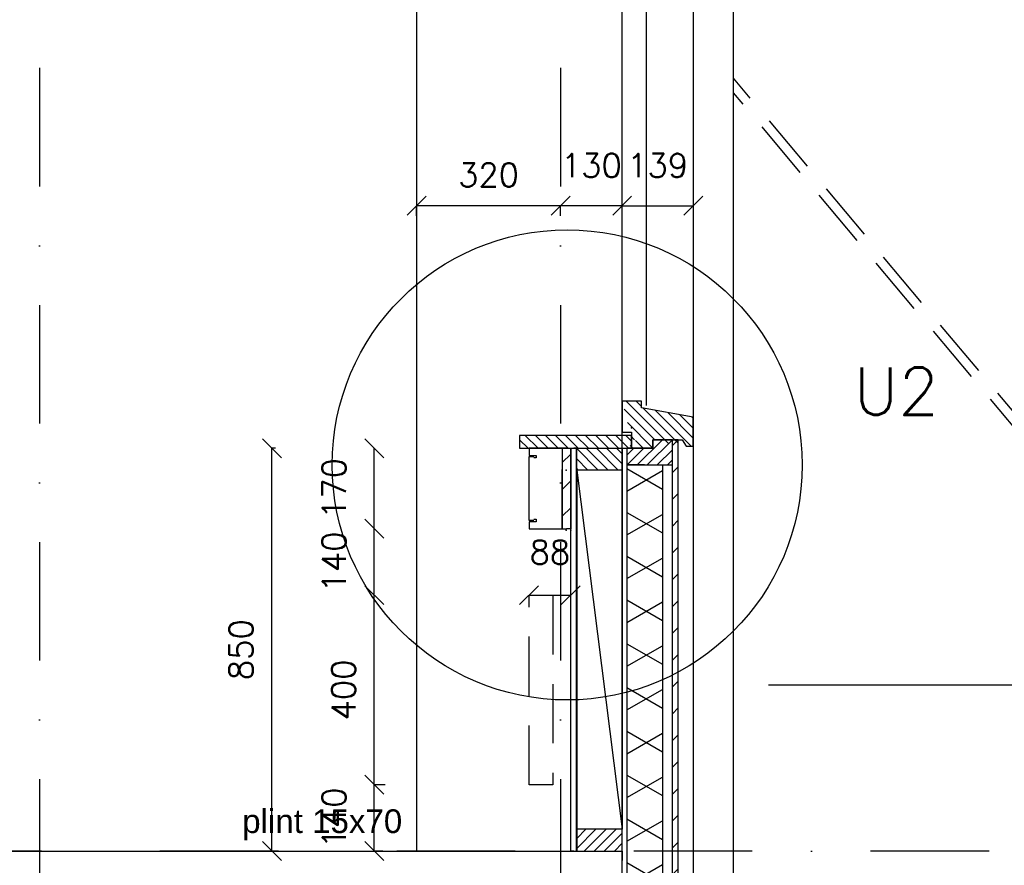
# Model space of a CAD drawing. Extents: x 0 to 317513, y 0 to 193913.
# Tile 38 of 69: x 219677 to 221756, y 95766 to 97550. Entities that reach past the tile are written whole.
import ezdxf

# ---------------------------------------------------------------- set-up
doc = ezdxf.new("R2010")
doc.units = 0
doc.header["$LTSCALE"] = 20
doc.header["$MEASUREMENT"] = 0
doc.header["$PDSIZE"] = -1
for name, pattern in [('DASHDOT', [25, 12.5, -6.25, 0, -6.25]), ('DD1', [2.66667, 1.66667, -0.5, 0, -0.5]), ('HIDDEN', [9.375, 6.25, -3.125])]:
    doc.linetypes.add(name, pattern=pattern)
doc.layers.get('0').update_dxf_attribs({"linetype": 'CONTINUOUS'})
doc.layers.get('DEFPOINTS').update_dxf_attribs({"linetype": 'CONTINUOUS'})
for name, color, linetype in [('_DETAILNUMMERS', 4, 'CONTINUOUS'), ('_DETAILNUMMERSTEKST', 4, 'CONTINUOUS'), ('A--01A1_ACEER', 1, 'CONTINUOUS'), ('A--A21--_F-23-', 9, 'CONTINUOUS'), ('A--A25--_F--3-', 9, 'CONTINUOUS'), ('A--A35--_F--3-', 9, 'CONTINUOUS'), ('A--A42--_F--3-', 9, 'CONTINUOUS'), ('A--A42--_F-23-', 9, 'CONTINUOUS'), ('A--L21--', 3, 'CONTINUOUS'), ('A--L21--_F--3-', 7, 'CONTINUOUS'), ('A--L22--', 3, 'CONTINUOUS'), ('A--L22DC4_BINNENWAND', 4, 'HIDDEN'), ('A--L23--', 7, 'CONTINUOUS'), ('A--L23--_F--3-', 7, 'CONTINUOUS'), ('A--L25--', 7, 'CONTINUOUS'), ('A--L25--_F-23-', 7, 'CONTINUOUS'), ('A--L28D1_KONSTRUKTIES', 1, 'CONTINUOUS'), ('A--L28DC1_BUITENKOZIJN', 1, 'HIDDEN'), ('A--L31--', 2, 'CONTINUOUS'), ('A--L31--_F--3-', 7, 'CONTINUOUS'), ('A--L31--_F123--A1-BINNENKOZ', 1, 'CONTINUOUS'), ('A--L31D1_BUITENKOZIJN', 1, 'CONTINUOUS'), ('A--L42--', 7, 'CONTINUOUS'), ('A--L42--_F--3-', 7, 'CONTINUOUS'), ('A--L42--_F-23-', 7, 'CONTINUOUS'), ('A--M$1A-_F123-', 1, 'CONTINUOUS'), ('A--T$1A-_F123_20', 1, 'CONTINUOUS'), ('STRAMIEN', 8, 'DD1'), ('X--LR---_CP', 7, 'CONTINUOUS')]:
    doc.layers.add(name, color=color, linetype=linetype)
doc.styles.add('ALFA-0_25', font='ROMANS')
doc.styles.add('EB2', font='ARIAL.TTF')
doc.styles.add('HIEMSTRA', font='romans.shx')
doc.dimstyles.new('STANDARD$0', dxfattribs={"dimscale": 50, "dimtxt": 2.5, "dimasz": 2, "dimexe": 2, "dimexo": 0, "dimgap": 2, "dimtad": 1, "dimdec": 0, "dimzin": 0, "dimdsep": 46, "dimtxsty": 'ALFA-0_25', "dimblk1": 'OBLIQUE', "dimblk2": 'OBLIQUE', "dimsah": 1, "dimcen": -3, "dimdle": 2, "dimclrd": 1, "dimclre": 1, "dimclrt": 2, "dimadec": 0, "dimazin": 0, "dimtfac": 0.666667, "dimtofl": 0, "dimtmove": 2, "dimatfit": 3, "dimldrblk": 'OBLIQUE', "dimfxl": 0, "dimtvp": 0.833333, "dimtolj": 1, "dimtzin": 0, "dimarcsym": 0})

# ---------------------------------------------------------------- blocks, each defined once
blk = doc.blocks.new('*U505')
at = {"layer": 'A--A42--_F-23-', "linetype": 'Continuous'}
h = blk.add_hatch(dxfattribs=at)
h.set_pattern_fill('ALFALINE', color=256, scale=40, style=0)
h.set_pattern_definition([(45, (-221060.976, -95318.36), (-28.284271, 28.284271), [])])
h.paths.add_polyline_path([(0, 0), (-6, 0), (-6, 1345.6), (0, 1345.6), (6, 1345.6), (6, 0)])
at = {"layer": 'A--L42--_F-23-', "color": 2, "linetype": 'Continuous'}
for points in [[(0, 0), (-6, 0), (-6, 1345.6), (0, 1345.6)], [(0, 0), (6, 0), (6, 1345.6), (0, 1345.6)]]:
    blk.add_lwpolyline(points, dxfattribs=at)
blk = doc.blocks.new('*U504')
at = {"layer": 'A--A42--_F--3-', "linetype": 'Continuous'}
h = blk.add_hatch(dxfattribs=at)
h.set_pattern_fill('ALFALINE', color=256, scale=40, angle=45, style=0)
h.set_pattern_definition([(90, (-220846.726, -95795.898), (-40, 7e-15), [])])
h.paths.add_polyline_path([(0, 0), (-6.2, 0), (-6.2, 850), (0, 850), (6.2, 850), (6.2, 0)])
at = {"layer": 'A--L42--_F--3-', "color": 3, "linetype": 'Continuous'}
for points in [[(0, 0), (-6.2, 0), (-6.2, 850), (0, 850)], [(0, 0), (-6.2, 0), (-6.2, 850), (0, 850)], [(0, 0), (-6.2, 0), (-6.2, 850), (0, 850)], [(0, 0), (6.2, 0), (6.2, 850), (0, 850)]]:
    blk.add_lwpolyline(points, dxfattribs=at)
blk = doc.blocks.new('*U503')
at = {"layer": 'A--A21--_F-23-', "linetype": 'Continuous'}
h = blk.add_hatch(dxfattribs=at)
h.set_pattern_fill('ALFAISO', color=256, scale=80, angle=270, style=0)
h.set_pattern_definition([(330, (-40, 7e-15), (40, 69.282), []), (30, (-40, 7e-15), (-40, 69.282), [])])
h.paths.add_polyline_path([(0, 0), (37.5, 0), (37.5, -1254.7), (0, -1254.7), (-37.5, -1254.7), (-37.5, 0)])
at = {"layer": 'A--L21--_F--3-', "color": 3, "linetype": 'Continuous'}
for points in [[(0, 0), (-37.5, 0), (-37.5, -1254.7), (0, -1254.7)], [(0, 0), (37.5, 0), (37.5, -1254.7), (0, -1254.7)]]:
    blk.add_lwpolyline(points, dxfattribs=at)
blk = doc.blocks.new('_OBLIQUE')
at = {"color": 0, "linetype": 'ByBlock'}
blk.add_line((-0.5, -0.5), (0.5, 0.5), dxfattribs=at)
blk = doc.blocks.new('*D362')
at = {"color": 1, "linetype": 'ByBlock'}
for p, q in [((220448.7, 95935.9), (220425.8, 95935.9)), ((220425.8, 95795.9), (220425.8, 95935.9)), ((220443.6, 95795.9), (220425.8, 95795.9))]:
    blk.add_line(p, q, dxfattribs=at)
at = {"layer": 'DEFPOINTS', "color": 0, "linetype": 'ByBlock'}
for p in [(220425.8, 95935.9), (220448.7, 95935.9), (220443.6, 95795.9)]:
    blk.add_point(p, dxfattribs=at)
at = {"color": 1, "linetype": 'ByBlock', "xscale": 40, "yscale": 40, "zscale": 40}
for p, rotation in [((220425.8, 95935.9), 90), ((220425.8, 95795.9), 270)]:
    blk.add_blockref('_OBLIQUE', p, dxfattribs=dict(at, rotation=rotation))
at = {"color": 2, "linetype": 'ByBlock', "insert": (220340.8, 95865.9), "char_height": 50, "attachment_point": 5, "rotation": 90, "style": 'ALFA-0_25'}
blk.add_mtext('\\A1;140', dxfattribs=at)
blk = doc.blocks.new('*D363')
at = {"color": 1, "linetype": 'ByBlock'}
blk.add_line((220425.8, 95935.9), (220425.8, 96335.9), dxfattribs=at)
at = {"layer": 'DEFPOINTS', "color": 0, "linetype": 'ByBlock'}
for p in [(220425.8, 96335.9), (220425.8, 96335.9), (220425.8, 95935.9)]:
    blk.add_point(p, dxfattribs=at)
at = {"color": 1, "linetype": 'ByBlock', "xscale": 40, "yscale": 40, "zscale": 40}
for p, rotation in [((220425.8, 96335.9), 90), ((220425.8, 95935.9), 270)]:
    blk.add_blockref('_OBLIQUE', p, dxfattribs=dict(at, rotation=rotation))
at = {"color": 2, "linetype": 'ByBlock', "insert": (220360.8, 96135.9), "char_height": 50, "attachment_point": 5, "rotation": 90, "style": 'ALFA-0_25'}
blk.add_mtext('\\A1;400', dxfattribs=at)
blk = doc.blocks.new('*D364')
at = {"color": 1, "linetype": 'ByBlock'}
blk.add_line((220425.8, 96335.9), (220425.8, 96475.9), dxfattribs=at)
at = {"layer": 'DEFPOINTS', "color": 0, "linetype": 'ByBlock'}
for p in [(220425.8, 96475.9), (220425.8, 96475.9), (220425.8, 96335.9)]:
    blk.add_point(p, dxfattribs=at)
at = {"color": 1, "linetype": 'ByBlock', "xscale": 40, "yscale": 40, "zscale": 40}
for p, rotation in [((220425.8, 96475.9), 90), ((220425.8, 96335.9), 270)]:
    blk.add_blockref('_OBLIQUE', p, dxfattribs=dict(at, rotation=rotation))
at = {"color": 2, "linetype": 'ByBlock', "insert": (220340.8, 96405.9), "char_height": 50, "attachment_point": 5, "rotation": 90, "style": 'ALFA-0_25'}
blk.add_mtext('\\A1;140', dxfattribs=at)
blk = doc.blocks.new('*D365')
at = {"color": 1, "linetype": 'ByBlock'}
blk.add_line((220425.8, 96475.9), (220425.8, 96645.9), dxfattribs=at)
at = {"layer": 'DEFPOINTS', "color": 0, "linetype": 'ByBlock'}
for p in [(220425.8, 96645.9), (220425.8, 96645.9), (220425.8, 96475.9)]:
    blk.add_point(p, dxfattribs=at)
at = {"color": 1, "linetype": 'ByBlock', "xscale": 40, "yscale": 40, "zscale": 40}
for p, rotation in [((220425.8, 96645.9), 90), ((220425.8, 96475.9), 270)]:
    blk.add_blockref('_OBLIQUE', p, dxfattribs=dict(at, rotation=rotation))
at = {"color": 2, "linetype": 'ByBlock', "insert": (220340.8, 96560.9), "char_height": 50, "attachment_point": 5, "rotation": 90, "style": 'ALFA-0_25'}
blk.add_mtext('\\A1;170', dxfattribs=at)
blk = doc.blocks.new('*D366')
at = {"color": 1, "linetype": 'ByBlock'}
for p, q in [((220216.9, 96645.9), (220209.7, 96645.9)), ((220209.7, 95795.9), (220209.7, 96645.9)), ((220216.9, 95795.9), (220209.7, 95795.9))]:
    blk.add_line(p, q, dxfattribs=at)
at = {"layer": 'DEFPOINTS', "color": 0, "linetype": 'ByBlock'}
for p in [(220209.7, 96645.9), (220216.9, 96645.9), (220216.9, 95795.9)]:
    blk.add_point(p, dxfattribs=at)
at = {"color": 1, "linetype": 'ByBlock', "xscale": 40, "yscale": 40, "zscale": 40}
for p, rotation in [((220209.7, 96645.9), 90), ((220209.7, 95795.9), 270)]:
    blk.add_blockref('_OBLIQUE', p, dxfattribs=dict(at, rotation=rotation))
at = {"color": 2, "linetype": 'ByBlock', "insert": (220144.7, 96220.9), "char_height": 50, "attachment_point": 5, "rotation": 90, "style": 'ALFA-0_25'}
blk.add_mtext('\\A1;850', dxfattribs=at)
blk = doc.blocks.new('*D368')
at = {"color": 1, "linetype": 'ByBlock'}
for p, q in [((220819.1, 97136.6), (220819.1, 97157.6)), ((220949, 97157.6), (220819.1, 97157.6)), ((220949, 97136.6), (220949, 97157.6))]:
    blk.add_line(p, q, dxfattribs=at)
at = {"layer": 'DEFPOINTS', "color": 0, "linetype": 'ByBlock'}
for p in [(220819.1, 97157.6), (220819.1, 97136.6), (220949, 97136.6)]:
    blk.add_point(p, dxfattribs=at)
at = {"color": 1, "linetype": 'ByBlock', "xscale": 40, "yscale": 40, "zscale": 40, "rotation": 180}
blk.add_blockref('_OBLIQUE', (220819.1, 97157.6), dxfattribs=at)
at = {"color": 1, "linetype": 'ByBlock', "xscale": 40, "yscale": 40, "zscale": 40}
blk.add_blockref('_OBLIQUE', (220949, 97157.6), dxfattribs=at)
at = {"color": 2, "linetype": 'ByBlock', "insert": (220884, 97242.6), "char_height": 50, "attachment_point": 5, "style": 'ALFA-0_25'}
blk.add_mtext('\\A1;130', dxfattribs=at)
blk = doc.blocks.new('*D369')
at = {"color": 1, "linetype": 'ByBlock'}
blk.add_line((220949, 97157.6), (221099, 97157.6), dxfattribs=at)
at = {"layer": 'DEFPOINTS', "color": 0, "linetype": 'ByBlock'}
for p in [(220949, 97157.6), (221099, 97157.6), (221099, 97157.6)]:
    blk.add_point(p, dxfattribs=at)
at = {"color": 1, "linetype": 'ByBlock', "xscale": 40, "yscale": 40, "zscale": 40, "rotation": 180}
blk.add_blockref('_OBLIQUE', (220949, 97157.6), dxfattribs=at)
at = {"color": 1, "linetype": 'ByBlock', "xscale": 40, "yscale": 40, "zscale": 40}
blk.add_blockref('_OBLIQUE', (221099, 97157.6), dxfattribs=at)
at = {"color": 2, "linetype": 'ByBlock', "insert": (221024, 97242.6), "char_height": 50, "attachment_point": 5, "style": 'ALFA-0_25'}
blk.add_mtext('\\A1;139', dxfattribs=at)
blk = doc.blocks.new('*U499')
at = {"layer": 'A--A42--_F-23-', "linetype": 'Continuous'}
h = blk.add_hatch(dxfattribs=at)
h.set_pattern_fill('ALFALINE', color=256, scale=40, style=0)
h.set_pattern_definition([(45, (-220831.476, -96645.9), (-28.284271, 28.284271), [])])
h.paths.add_polyline_path([(0, 0), (9, 0), (9, -170), (0, -170), (-9, -170), (-9, 0)])
at = {"layer": 'A--L42--_F-23-', "color": 2, "linetype": 'Continuous'}
for points in [[(0, 0), (-9, 0), (-9, -170), (0, -170)], [(0, 0), (9, 0), (9, -170), (0, -170)]]:
    blk.add_lwpolyline(points, dxfattribs=at)
blk = doc.blocks.new('KABELGOOT')
at = {"layer": 'A--L22DC4_BINNENWAND'}
for points in [[(60, -150), (55, -150), (55, -155), (70, -155), (70, -170), (0, -170), (0, 0), (70, 0), (70, -15), (55, -15), (55, -20), (60, -20)], [(60, -152.5), (70, -152.5), (70, -55), (70, -17.5), (60, -17.5)]]:
    blk.add_lwpolyline(points, dxfattribs=at)
at = {"layer": 'X--LR---_CP'}
blk.add_point((0, 0), dxfattribs=at)
blk = doc.blocks.new('*D371')
at = {"color": 1, "linetype": 'ByBlock'}
blk.add_line((220752.5, 96335.9), (220840.5, 96335.9), dxfattribs=at)
at = {"layer": 'DEFPOINTS', "color": 0, "linetype": 'ByBlock'}
for p in [(220752.5, 96335.9), (220840.5, 96335.9), (220840.5, 96335.9)]:
    blk.add_point(p, dxfattribs=at)
at = {"color": 1, "linetype": 'ByBlock', "xscale": 40, "yscale": 40, "zscale": 40, "rotation": 180}
blk.add_blockref('_OBLIQUE', (220752.5, 96335.9), dxfattribs=at)
at = {"color": 1, "linetype": 'ByBlock', "xscale": 40, "yscale": 40, "zscale": 40}
blk.add_blockref('_OBLIQUE', (220840.5, 96335.9), dxfattribs=at)
at = {"color": 2, "linetype": 'ByBlock', "insert": (220796.5, 96426.5), "char_height": 50, "attachment_point": 5, "style": 'ALFA-0_25'}
blk.add_mtext('\\A1;88', dxfattribs=at)
blk = doc.blocks.new('*U492')
at = {"layer": 'A--L23--_F--3-', "color": 2, "linetype": 'Continuous'}
blk.add_lwpolyline([(0, 0), (0, 20), (7794.9, 20), (7794.9, 0)], dxfattribs=at)
blk = doc.blocks.new('Q020283-')
at = {"layer": 'A--A25--_F--3-'}
h = blk.add_hatch(dxfattribs=at)
h.set_pattern_fill('ALFALINE', color=256, scale=15, style=0, pattern_type=2)
h.set_pattern_definition([(45, (0, 0), (-10.6066, 10.6066), [])])
h.paths.add_polyline_path([(0, 0), (0, 96), (46, 96), (46, 0)])
at = {"layer": 'A--L25--_F-23-', "color": 2, "linetype": 'Continuous'}
blk.add_lwpolyline([(0, 0), (0, 96), (46, 96), (46, 0)], close=True, dxfattribs=at)
at = {"layer": 'X--LR---_CP'}
for p in [(0, 0), (0, 0), (46, 0)]:
    blk.add_point(p, dxfattribs=at)
blk = doc.blocks.new('*D442')
at = {"layer": 'A--M$1A-_F123-', "color": 1, "lineweight": -2}
for p, q in [((220515.1, 97136.6), (220515.1, 97157.6)), ((220819, 97157.6), (220515.1, 97157.6)), ((220819, 97136.6), (220819, 97157.6))]:
    blk.add_line(p, q, dxfattribs=at)
at = {"layer": 'DEFPOINTS', "color": 0}
for p in [(220515.1, 97157.6), (220515.1, 97136.6), (220819, 97136.6)]:
    blk.add_point(p, dxfattribs=at)
at = {"layer": 'A--M$1A-_F123-', "color": 1, "lineweight": -2, "xscale": 40, "yscale": 40, "zscale": 40, "rotation": 180}
blk.add_blockref('_OBLIQUE', (220515.1, 97157.6), dxfattribs=at)
at = {"layer": 'A--M$1A-_F123-', "color": 1, "lineweight": -2, "xscale": 40, "yscale": 40, "zscale": 40}
blk.add_blockref('_OBLIQUE', (220819, 97157.6), dxfattribs=at)
at = {"layer": 'A--M$1A-_F123-', "color": 2, "insert": (220667, 97222.6), "char_height": 50, "attachment_point": 5, "style": 'ALFA-0_25'}
blk.add_mtext('\\A1;320', dxfattribs=at)

msp = doc.modelspace()

# ---------------------------------------------------------------- hatches: boundary and pattern name
at = {"layer": 'A--A35--_F--3-'}
h = msp.add_hatch(dxfattribs=at)
h.set_pattern_fill('ALFALINE', color=256, scale=15, style=0)
h.set_pattern_definition([(135, (379838.24, -3460), (10.6066017, 10.6066017), [])])
edge = h.paths.add_edge_path()
edge.add_line((221098.98, 96711.42), (220989.98, 96730.95))
edge.add_line((220989.98, 96730.95), (220989.98, 96744.95))
edge.add_line((220989.98, 96744.95), (220948.98, 96744.95))
edge.add_line((220948.98, 96744.95), (220968.98, 96663.97))
edge.add_line((220968.98, 96663.97), (220978.98, 96663.99))
edge.add_line((220978.98, 96663.99), (220958.98, 96645.9))
edge.add_line((220958.98, 96645.9), (221013.88, 96645.9))
edge.add_line((221013.88, 96645.9), (221013.88, 96638.98))
edge.add_line((221013.88, 96663.97), (221065.98, 96649.95))
edge.add_line((221065.98, 96649.95), (221065.98, 96663.97))
edge.add_line((221065.98, 96663.97), (221075.98, 96663.97))
edge.add_line((221075.98, 96663.97), (221083.98, 96649.97))
edge.add_line((221083.98, 96649.97), (221098.98, 96649.95))
edge.add_line((221098.98, 96649.95), (221098.98, 96711.42))
h = msp.add_hatch(dxfattribs=at)
h.set_pattern_fill('ALFALINE', color=256, scale=15, style=0)
h.set_pattern_definition([(135, (373528.24, 3264.999), (10.6066017, 10.6066017), [])])
h.paths.add_polyline_path([(220788.98, 96672.9), (220968.98, 96672.9), (220968.98, 96645.9), (220788.98, 96645.9)])
h.paths.add_polyline_path([(220732.48, 96672.9), (220788.98, 96672.9), (220788.98, 96645.9), (220732.48, 96645.9)])
h = msp.add_hatch(dxfattribs=at)
h.set_pattern_fill('ALFALINE', color=256, scale=15, angle=90, style=0)
h.set_pattern_definition([(45, (379838.24, -3460), (10.6066017, -10.6066017), [])])
h.paths.add_polyline_path([(221054.98, 96663.97), (221013.88, 96663.99), (221013.88, 96645.9), (220958.98, 96645.9), (220958.98, 96610.92), (221013.88, 96610.92), (221054.98, 96610.92)])

# ---------------------------------------------------------------- linework, layer by layer
at = {"layer": '_DETAILNUMMERS'}
msp.add_circle((220832.91, 96610.72), 496.01, dxfattribs=at)
at = {"layer": 'A--01A1_ACEER'}
msp.add_line((220515.07, 99005.9), (220515.07, 95795.9), dxfattribs=at)
at = {"layer": 'A--L22DC4_BINNENWAND'}
msp.add_lwpolyline([(220752.48, 96335.9), (220802.48, 96335.9), (220802.48, 95935.9), (220752.48, 95935.9)], close=True, dxfattribs=at)
at = {"layer": 'A--L28D1_KONSTRUKTIES'}
msp.add_line((223569.1, 96145.9), (221258.23, 96145.9), dxfattribs=at)
at = {"layer": 'A--L28DC1_BUITENKOZIJN'}
for p, q in [((223027.37, 95230.05, 0), (221183.98, 97426.92, 0)), ((223011.96, 95217.19, 0), (221183.98, 97395.7, 0))]:
    msp.add_line(p, q, dxfattribs=at)
at = {"layer": 'A--L31--'}
msp.add_line((220999.98, 97801.31), (220999.98, 96735.85), dxfattribs=at)
for points in [[(220948.98, 94979.33), (220948.98, 98307.39)], [(221098.98, 97801.31), (221098.98, 94917.33)]]:
    msp.add_lwpolyline(points, dxfattribs=at)
at = {"layer": 'A--L31--_F--3-', "color": 2, "linetype": 'Continuous'}
for points in [[(221098.98, 96711.42), (220989.98, 96730.95), (220989.98, 96744.95), (220948.98, 96744.95), (220948.98, 96679.95), (220968.98, 96679.95), (220968.98, 96645.9), (221013.88, 96645.9), (221013.88, 96663.97), (221065.98, 96663.97), (221065.98, 96663.97), (221075.98, 96663.97), (221083.98, 96649.97), (221098.98, 96649.95)], [(220968.98, 96672.9), (220732.48, 96672.9), (220732.48, 96645.9), (220968.98, 96645.9)], [(221054.98, 96663.97), (221013.88, 96663.97), (221013.88, 96645.9), (220958.98, 96645.9), (220958.98, 96610.92), (221013.88, 96610.92), (221054.98, 96610.92), (221054.98, 96663.97)]]:
    msp.add_lwpolyline(points, close=True, dxfattribs=at)
at = {"layer": 'A--L31--_F123--A1-BINNENKOZ'}
msp.add_line((221183.99, 92455.9), (221183.98, 98424.52), dxfattribs=at)
at = {"layer": 'A--L31D1_BUITENKOZIJN'}
for p, q in [((220852.98, 96599.9), (220948.98, 95841.9)), ((220852.98, 96599.9), (220852.98, 95841.9)), ((220948.98, 96599.9), (220948.98, 95841.9))]:
    msp.add_line(p, q, dxfattribs=at)
at = {"layer": 'STRAMIEN', "linetype": 'DASHDOT'}
for p, q in [((219719.1, 109950.72), (219719.1, 90560.27)), ((220819.1, 109950.72), (220819.1, 90560.27)), ((232225.64, 95795.9), (154278.59, 95795.9))]:
    msp.add_line(p, q, dxfattribs=at)
at = {"layer": 'X--LR---_CP'}
for p in [(220968.98, 96688.95), (220968.98, 96688.95), (220830.65, 96599.9), (220840.48, 96599.9), (220840.48, 96599.9), (220830.65, 96472.9), (220840.48, 96472.9), (220840.48, 96472.9)]:
    msp.add_point(p, dxfattribs=at)

# ---------------------------------------------------------------- block references
at = {"layer": 'A--L21--'}
msp.add_blockref('*U503', (220996.48, 96610.92), dxfattribs=at)
at = {"layer": 'A--L22--', "xscale": -1}
msp.add_blockref('KABELGOOT', (220822.48, 96645.9), dxfattribs=at)
at = {"layer": 'A--L23--'}
msp.add_blockref('*U492', (213154.1, 95775.9), dxfattribs=at)
at = {"layer": 'A--L25--', "rotation": 270}
msp.add_blockref('Q020283-', (220852.98, 96645.9), dxfattribs=at)
at = {"layer": 'A--L25--', "xscale": -1, "rotation": 270}
msp.add_blockref('Q020283-', (220852.98, 95795.9), dxfattribs=at)
at = {"layer": 'A--L42--'}
for name, p in [('*U505', (221060.98, 95318.36)), ('*U499', (220831.48, 96645.9)), ('*U504', (220846.73, 95795.9))]:
    msp.add_blockref(name, p, dxfattribs=at)

# ---------------------------------------------------------------- texts
at = {"layer": '_DETAILNUMMERSTEKST', "style": 'HIEMSTRA'}
msp.add_text('U2', height=100, dxfattribs=at).set_placement((221437.7, 96716.32))
at = {"layer": 'A--T$1A-_F123_20', "style": 'EB2'}
msp.add_text('plint 15x70', height=50, dxfattribs=at).set_placement((220146.94, 95833.96))

# ---------------------------------------------------------------- dimensions: what is measured, and where the dimension line sits
at = {"layer": 'A--M$1A-_F123-'}
dim = msp.add_linear_dim(base=(220819.1, 97157.62), p1=(220948.98, 97136.64), p2=(220819.1, 97136.64), dimstyle='STANDARD$0', override={"dimscale": 20, "dimexe": 0, "dimexo": 0, "dimcen": 0, "dimdle": 0, "dimclrt": 2, "dimtfac": 0.75, "dimtvp": 1.5}, dxfattribs=at)
dim.commit()
dim.dimension.update_dxf_attribs({"geometry": '*D368', "text_midpoint": (220884.04, 97242.62)})
for base, p1, p2, text, picture, middle in [((221098.98, 97157.62), (220948.98, 97157.62), (221098.98, 97157.62), '139', '*D369', (221023.98, 97242.62)), ((220515.07, 97157.62), (220818.98, 97136.64), (220515.07, 97136.64), '320', '*D442', (220667.02, 97222.62))]:
    dim = msp.add_linear_dim(base=base, p1=p1, p2=p2, text=text, dimstyle='STANDARD$0', override={"dimscale": 20, "dimexe": 0, "dimexo": 0, "dimcen": 0, "dimdle": 0, "dimclrt": 2, "dimtfac": 0.75, "dimtvp": 1.5}, dxfattribs=at)
    dim.commit()
    dim.dimension.update_dxf_attribs({"geometry": picture, "text_midpoint": middle})
for base, p1, p2, picture, middle in [((220209.74, 96645.9), (220216.95, 95795.9), (220216.95, 96645.9), '*D366', (220144.74, 96220.9)), ((220425.81, 96645.9), (220425.81, 96475.9), (220425.81, 96645.9), '*D365', (220340.81, 96560.9)), ((220425.81, 96475.9), (220425.81, 96335.9), (220425.81, 96475.9), '*D364', (220340.81, 96405.9)), ((220425.81, 96335.9), (220425.81, 95935.9), (220425.81, 96335.9), '*D363', (220360.81, 96135.9)), ((220425.81, 95935.9), (220443.63, 95795.9), (220448.72, 95935.9), '*D362', (220340.81, 95865.9))]:
    dim = msp.add_linear_dim(base=base, p1=p1, p2=p2, angle=90, dimstyle='STANDARD$0', override={"dimscale": 20, "dimexe": 0, "dimexo": 0, "dimcen": 0, "dimdle": 0, "dimclrt": 2, "dimtfac": 0.75, "dimtvp": 1.5}, dxfattribs=at)
    dim.commit()
    dim.dimension.update_dxf_attribs({"geometry": picture, "text_midpoint": middle})
dim = msp.add_linear_dim(base=(220840.48, 96335.9), p1=(220752.48, 96335.9), p2=(220840.48, 96335.9), dimstyle='STANDARD$0', override={"dimscale": 20, "dimexe": 0, "dimcen": 0, "dimdle": 0, "dimtfac": 0.75, "dimtvp": 1.5}, dxfattribs=at)
dim.commit()
dim.dimension.update_dxf_attribs({"geometry": '*D371', "text_midpoint": (220796.48, 96426.48), "dimtype": 160})

doc.saveas('drawing.dxf')
